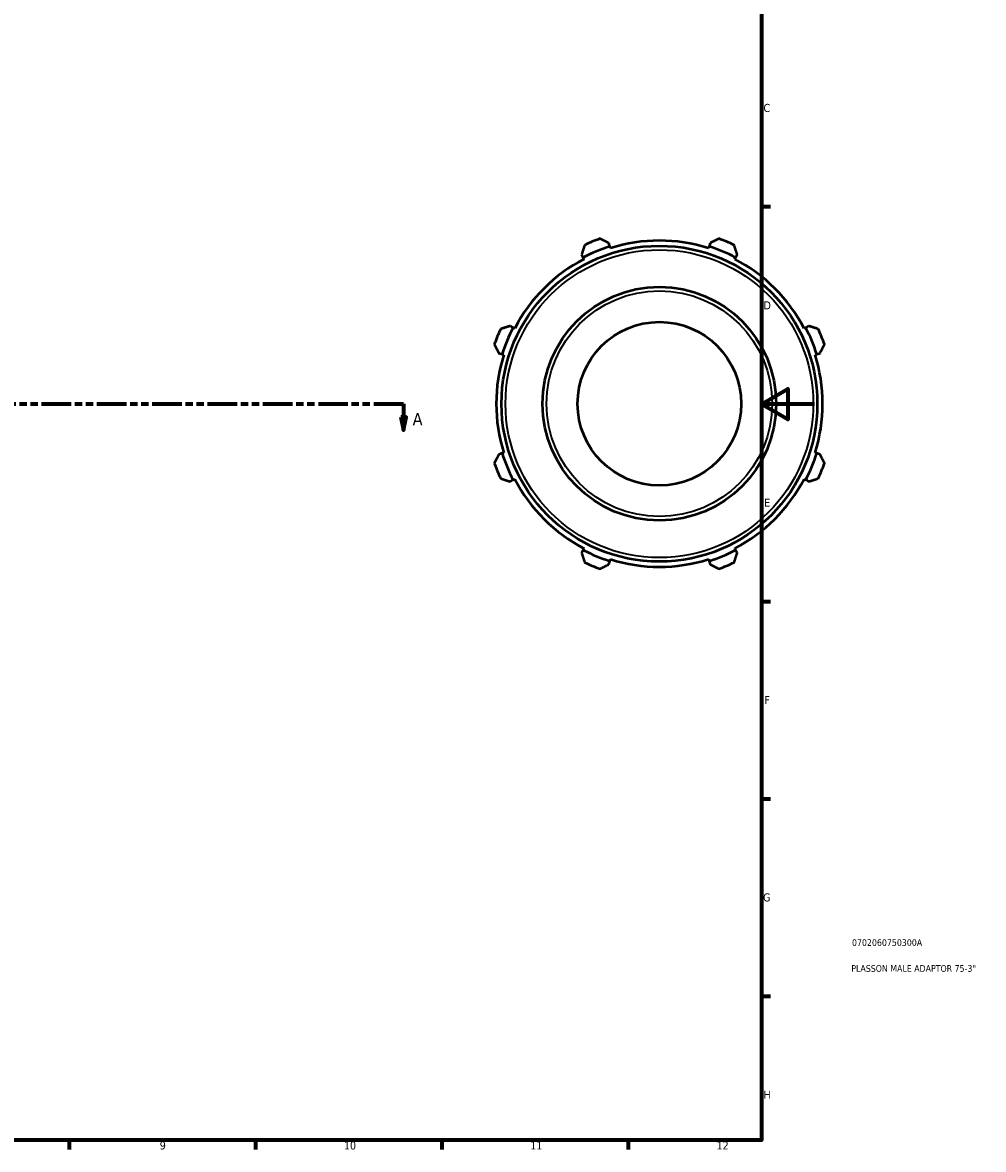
# Model space of a CAD drawing. Header units: millimetres. Extents: x 0 to 905, y -38 to 919.
# Tile 2 of 4: x 543 to 905, y 17 to 441. Entities that reach past the tile are written whole.
import ezdxf

# ---------------------------------------------------------------- set-up
doc = ezdxf.new("R2010")
doc.units = ezdxf.units.MM
doc.linetypes.add('DOUBLE_DASH_CHAIN', pattern=[1.2403, 0.6614, -0.0827, 0.1654, -0.0827, 0.1654, -0.0827])
for name, color, linetype, lineweight in [('Border (ANSI)', 7, 'Continuous', 70), ('Section Line (ANSI)', 7, 'DOUBLE_DASH_CHAIN', 70), ('Title (ISO)', 7, 'Continuous', 50), ('Visible (ANSI)', 7, 'Continuous', 50), ('Visible Narrow (ANSI)', 7, 'Continuous', 35)]:
    doc.layers.add(name, color=color, linetype=linetype, lineweight=lineweight)
doc.styles.add('Label Text (ANSI)', font='tahoma.ttf')
doc.styles.add('Note Text (ANSI)', font='tahoma.ttf')
doc.styles.add('Note Text (ISO)', font='tahoma.ttf')

# ---------------------------------------------------------------- blocks, each defined once
blk = doc.blocks.new('Borders Default Border')
at = {"layer": 'Border (ANSI)'}
for p, q in [((821, 371.25), (824.45, 371.25)), ((821, 222.75), (824.45, 222.75)), ((821, 148.5), (824.45, 148.5)), ((821, 74.25), (824.45, 74.25)), ((560.67, 20), (560.67, 16.55)), ((630.75, 20), (630.75, 16.55)), ((700.83, 20), (700.83, 16.55)), ((770.92, 20), (770.92, 16.55))]:
    blk.add_line(p, q, dxfattribs=at)
at = {"layer": 'Border (ANSI)', "flags": 128}
for points in [[(20, 20), (20, 574), (821, 574), (821, 20), (20, 20)], [(841, 297), (821, 297), (831, 302.77), (831, 291.23), (821, 297)]]:
    blk.add_lwpolyline(points, dxfattribs=at)
at = {"layer": 'Border (ANSI)', "attachment_point": 7, "style": 'Note Text (ANSI)'}
for s, insert, char_height in [('C', (821.8, 406.8), 3.05), ('D', (821.81, 332.6), 3.05), ('E', (822.05, 258.35), 3.05), ('F', (822.14, 184.1), 3.05), ('G', (821.66, 109.79), 3.05), ('H', (821.81, 35.6), 3.05), ('9', (594.7, 16.49), 3.05), ('10', (663.96, 16.49), 3.048), ('11', (734.04, 16.55), 3.048), ('12', (804.13, 16.55), 3.048)]:
    blk.add_mtext(s, dxfattribs=dict(at, insert=insert, char_height=char_height))
blk = doc.blocks.new('Title Blocks ISO')
at = {"layer": 'Title (ISO)', "color": 232, "true_color": 0xca0064, "style": 'Note Text (ISO)'}
for tag, p in [('PART_NUMBER_001', (34.08, 73.13)), ('DESCRIPTION_001', (33.84, 63.4))]:
    blk.add_attdef(tag, p, '', height=2.5, dxfattribs=at)
blk = doc.blocks.new('2dTransSection0')
at = {"layer": 'Section Line (ANSI)', "linetype": 'DOUBLE_DASH_CHAIN', "ltscale": 16.783997}
blk.add_line((238, 297.11), (686.37, 297.11), dxfattribs=at)
at = {"layer": 'Section Line (ANSI)', "linetype": 'Continuous'}
for p, q in [((238, 297.11), (249.21, 297.11)), ((238, 297.11), (238, 292.11)), ((675.16, 297.11), (686.37, 297.11)), ((686.37, 297.11), (686.37, 292.11)), ((237, 292.11), (238, 287.11)), ((239, 292.11), (237, 292.11)), ((238, 292.11), (238, 287.11)), ((238, 287.11), (239, 292.11)), ((685.37, 292.11), (686.37, 287.11)), ((687.37, 292.11), (685.37, 292.11)), ((686.37, 292.11), (686.37, 287.11)), ((686.37, 287.11), (687.37, 292.11))]:
    blk.add_line(p, q, dxfattribs=at)
at = {"layer": 'Section Line (ANSI)', "linetype": 'Continuous', "flags": 128}
for points in [[(237, 292.11), (238, 287.11), (239, 292.11), (237, 292.11)], [(685.37, 292.11), (686.37, 287.11), (687.37, 292.11), (685.37, 292.11)]]:
    blk.add_lwpolyline(points, dxfattribs=at)
at = {"layer": 'Section Line (ANSI)'}
for points in [[(237, 292.11), (238, 287.11), (239, 292.11), (237, 292.11)], [(685.37, 292.11), (686.37, 287.11), (687.37, 292.11), (685.37, 292.11)]]:
    blk.add_solid(points, dxfattribs=at)
at = {"layer": 'Section Line (ANSI)', "char_height": 4.57, "attachment_point": 7, "style": 'Label Text (ANSI)'}
for insert in [(230.63, 289.04), (689.84, 289.04)]:
    blk.add_mtext('A', dxfattribs=dict(at, insert=insert))

msp = doc.modelspace()

# ---------------------------------------------------------------- linework, layer by layer
at = {"layer": 'Visible (ANSI)'}
for p, q in [((763.989, 356.277), (763.592, 357.536)), ((764.187, 355.647), (763.989, 356.277)), ((801.3, 356.277), (801.102, 355.647)), ((801.697, 357.536), (801.3, 356.277)), ((753.388, 353.309), (753.998, 352.138)), ((753.998, 352.138), (754.302, 351.553)), ((810.987, 351.553), (811.291, 352.138)), ((811.291, 352.138), (811.901, 353.309)), ((727.614, 325.755), (726.444, 326.365)), ((728.2, 325.45), (727.614, 325.755)), ((837.675, 325.755), (837.089, 325.45)), ((838.846, 326.365), (837.675, 325.755)), ((722.217, 316.161), (723.476, 315.764)), ((723.476, 315.764), (724.105, 315.565)), ((841.184, 315.565), (841.813, 315.764)), ((841.813, 315.764), (843.072, 316.161)), ((723.476, 278.452), (722.217, 278.055)), ((724.105, 278.651), (723.476, 278.452)), ((841.813, 278.452), (841.184, 278.651)), ((843.072, 278.055), (841.813, 278.452)), ((726.444, 267.852), (727.614, 268.461)), ((727.614, 268.461), (728.2, 268.766)), ((837.089, 268.766), (837.675, 268.461)), ((837.675, 268.461), (838.846, 267.852)), ((753.998, 242.078), (753.388, 240.907)), ((754.302, 242.663), (753.998, 242.078)), ((811.291, 242.078), (810.987, 242.663)), ((811.901, 240.907), (811.291, 242.078)), ((763.592, 236.681), (763.989, 237.94)), ((763.989, 237.94), (764.187, 238.569)), ((801.102, 238.569), (801.3, 237.94)), ((801.3, 237.94), (801.697, 236.681))]:
    msp.add_line(p, q, dxfattribs=at)
for radius in [59.4, 43.942, 30.759]:
    msp.add_circle((782.645, 297.108), radius, dxfattribs=at)
for radius, start, end in [(62.04, 107.5, 117.5), (66, 109.79198, 115.20802), (61.38, 72.5, 107.5), (62.04, 62.5, 72.5), (66, 64.79198, 70.20802), (61.38, 117.5, 152.5), (61.38, 27.5, 62.5), (66, 154.79198, 160.20802), (62.04, 152.5, 162.5), (62.04, 17.5, 27.5), (66, 19.79198, 25.20802), (61.38, 162.5, 197.5), (61.38, 342.5, 17.5), (62.04, 197.5, 207.5), (62.04, 332.5, 342.5), (66, 199.79198, 205.20802), (66, 334.79198, 340.20802), (61.38, 207.5, 242.5), (61.38, 297.5, 332.5), (62.04, 242.5, 252.5), (62.04, 287.5, 297.5), (61.38, 252.5, 287.5), (66, 244.79198, 250.20802), (66, 289.79198, 295.20802)]:
    msp.add_arc((782.645, 297.108), radius, start, end, dxfattribs=at)
for points, weights in [([(754.535, 356.823), (753.95, 355.03), (753.388, 353.309)], [1.01261941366, 1.0091103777, 1.00479259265]), ([(763.592, 357.536), (761.978, 358.355), (760.296, 359.209)], [1.00479259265, 1.0091103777, 1.01261941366]), ([(804.993, 359.209), (803.311, 358.355), (801.697, 357.536)], [1.01261941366, 1.0091103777, 1.00479259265]), ([(811.901, 353.309), (811.339, 355.03), (810.754, 356.823)], [1.00479259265, 1.0091103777, 1.01261941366]), ([(726.444, 326.365), (724.723, 325.803), (722.93, 325.218)], [1.00479259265, 1.0091103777, 1.01261941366]), ([(842.359, 325.218), (840.566, 325.803), (838.846, 326.365)], [1.01261941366, 1.0091103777, 1.00479259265]), ([(720.543, 319.456), (721.397, 317.775), (722.217, 316.161)], [1.01261941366, 1.0091103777, 1.00479259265]), ([(843.072, 316.161), (843.892, 317.775), (844.746, 319.456)], [1.00479259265, 1.0091103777, 1.01261941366]), ([(722.217, 278.055), (721.397, 276.441), (720.543, 274.76)], [1.00479259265, 1.0091103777, 1.01261941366]), ([(844.746, 274.76), (843.892, 276.441), (843.072, 278.055)], [1.01261941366, 1.0091103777, 1.00479259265]), ([(722.93, 268.998), (724.723, 268.413), (726.444, 267.852)], [1.01261941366, 1.0091103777, 1.00479259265]), ([(838.846, 267.852), (840.566, 268.413), (842.359, 268.998)], [1.00479259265, 1.0091103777, 1.01261941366]), ([(753.388, 240.907), (753.95, 239.186), (754.535, 237.393)], [1.00479259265, 1.0091103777, 1.01261941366]), ([(810.754, 237.393), (811.339, 239.186), (811.901, 240.907)], [1.01261941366, 1.0091103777, 1.00479259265]), ([(760.296, 235.007), (761.978, 235.861), (763.592, 236.681)], [1.01261941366, 1.0091103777, 1.00479259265]), ([(801.697, 236.681), (803.311, 235.861), (804.993, 235.007)], [1.00479259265, 1.0091103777, 1.01261941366])]:
    msp.add_rational_spline(points, weights, degree=2, dxfattribs=at)
at = {"layer": 'Visible Narrow (ANSI)'}
for radius in [57.9, 42.442]:
    msp.add_circle((782.645, 297.108), radius, dxfattribs=at)

# ---------------------------------------------------------------- block references
msp.add_blockref('Borders Default Border', (0, 0))
msp.add_blockref('Title Blocks ISO', (821, 20)).add_auto_attribs({'PART_NUMBER_001': '0702060750300A', 'DESCRIPTION_001': 'PLASSON MALE ADAPTOR 75-3"'})
at = {"layer": 'Section Line (ANSI)'}
msp.add_blockref('2dTransSection0', (0, 0), dxfattribs=at)

doc.saveas('drawing.dxf')
